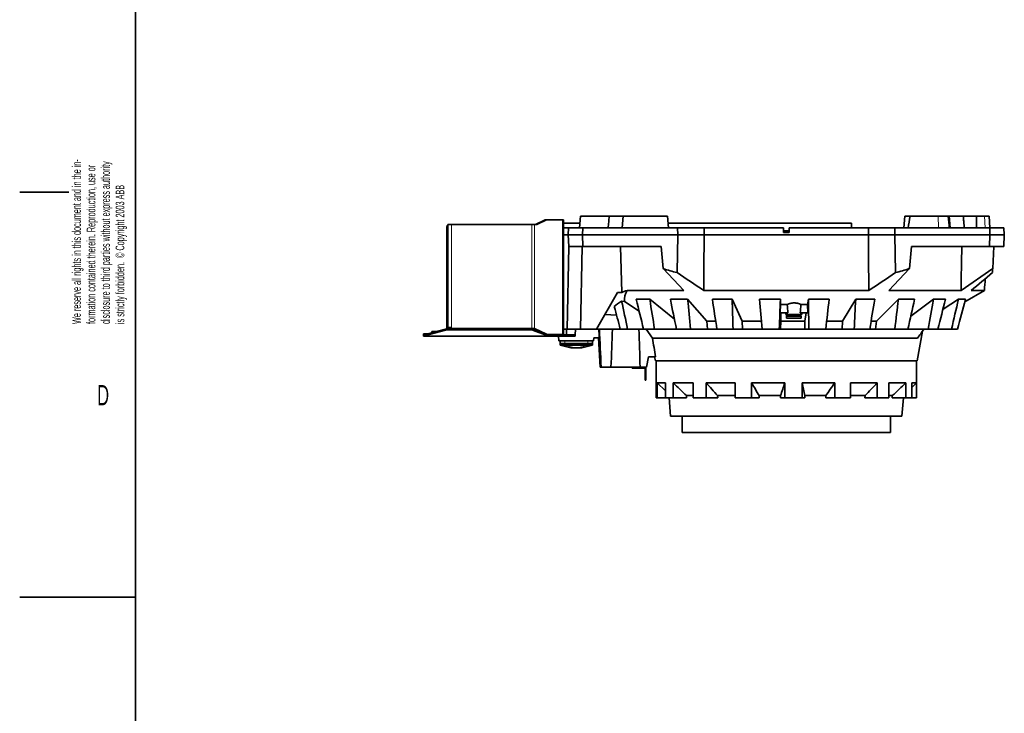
# Model space of a CAD drawing. Header units: millimetres. Extents: x 0 to 5960, y 0 to 4200.
# Tile 2 of 12: x 0 to 1702, y 1199 to 2398. Entities that reach past the tile are written whole.
import ezdxf

# ---------------------------------------------------------------- set-up
doc = ezdxf.new("R2010")
doc.units = ezdxf.units.MM
doc.header["$LTSCALE"] = 10
doc.styles.add('SLDTEXTSTYLE0', font='TXT', dxfattribs={"width": 0.605})

# ---------------------------------------------------------------- blocks, each defined once
blk = doc.blocks.new('SW_NOTE_0')
at = {"color": 0, "linetype": 'Continuous', "lineweight": 0, "char_height": 15, "attachment_point": 1, "rotation": 90, "style": 'SLDTEXTSTYLE0'}
for s, insert in [('disclosure to third parties without express authority', (30.7, 0)), ('We reserve all rights in this document and in the in-', (-19.3, 0)), ('formation contained therein. Reproduction, use or', (5.7, 0)), ('is strictly forbidden.  © Copyright 2003 ABB', (55.7, 0))]:
    blk.add_mtext(s, dxfattribs=dict(at, insert=insert))

msp = doc.modelspace()

# ---------------------------------------------------------------- linework, layer by layer
at = {"color": 7, "linetype": 'Continuous', "lineweight": 35}
for p, q in [((200, 100), (200, 4100)), ((85, 2100), (0, 2100)), ((740.348666, 2043.640735), (740.348666, 2044.176633)), ((740.348666, 2044.176633), (746.348666, 2044.176633)), ((740.360788, 2043.647705), (740.360788, 2040.396499)), ((746.348666, 2044.176633), (885.72855, 2044.176633)), ((885.72855, 2044.176633), (889.971191, 2044.176633)), ((889.971191, 2044.176633), (894.213832, 2044.176633)), ((908.518778, 2051.92005), (892.092511, 2044.176633)), ((910.640098, 2051.92005), (894.213832, 2044.176633)), ((909.636812, 2052.176633), (911.758132, 2052.176633)), ((938.589986, 2052.176633), (911.758132, 2052.176633)), ((938.589986, 2052.176633), (940.347345, 2052.176633)), ((940.347345, 2052.176633), (940.347345, 1854.176633)), ((940.347345, 2046.276633), (968.715988, 2046.276633)), ((969.757103, 2058.176633), (968.007329, 2038.176633)), ((969.757103, 2058.176633), (1019.177671, 2058.176633)), ((1019.175485, 2058.176633), (1018.922596, 2055.286095)), ((1019.175485, 2058.176633), (1043.593867, 2058.176633)), ((1043.593867, 2058.176633), (1041.844094, 2038.176633)), ((1043.593867, 2058.176633), (1120.094321, 2058.176633)), ((1121.844094, 2038.176633), (1120.094321, 2058.176633)), ((1121.135436, 2046.276633), (1438.348666, 2046.276633)), ((1438.348666, 2038.176633), (1438.348666, 2046.276633)), ((1530.60301, 2058.176633), (1528.853237, 2038.176633)), ((1530.60301, 2058.176633), (1539.63884, 2058.176633)), ((1588.074277, 2058.176633), (1539.63884, 2058.176633)), ((1605.298076, 2058.176633), (1588.074277, 2058.176633)), ((1605.298076, 2058.176633), (1607.103464, 2058.176633)), ((1608.853237, 2038.176633), (1607.103464, 2058.176633)), ((1607.103464, 2058.176633), (1631.521846, 2058.176633)), ((1631.51966, 2058.176633), (1654.30265, 2058.176633)), ((1631.774735, 2055.286095), (1631.521846, 2058.176633)), ((1668.215475, 2058.176633), (1654.30265, 2058.176633)), ((1676.248839, 2058.176633), (1668.215475, 2058.176633)), ((1677.296995, 2038.176633), (1676.248839, 2058.176633)), ((738.348666, 2040.176633), (738.348666, 1864.072472)), ((740.348666, 2040.176633), (740.348666, 1864.072472)), ((940.348666, 2038.176633), (940.348666, 2026.176633)), ((940.348666, 2038.176633), (948.977559, 2038.176633)), ((948.348666, 2026.176633), (940.348666, 2026.176633)), ((940.348666, 2026.176633), (940.348666, 1863.176633)), ((948.348666, 2026.176633), (948.977559, 2038.176633)), ((948.348666, 2026.176633), (973.348666, 2026.176633)), ((949.396821, 2006.176633), (948.348666, 2026.176633)), ((948.977559, 2038.176633), (973.609162, 2038.176633)), ((973.609162, 2038.176633), (973.348666, 2026.176633)), ((973.348666, 2026.176633), (1137.613247, 2026.176633)), ((973.348666, 2026.176633), (973.782826, 2006.176633)), ((1137.403956, 2038.176633), (973.609162, 2038.176633)), ((1136.47276, 1960.785404), (1137.613247, 2026.176633)), ((1183.264879, 2038.176633), (1137.403956, 2038.176633)), ((1137.613247, 2026.176633), (1137.403956, 2038.176633)), ((1137.613247, 2026.176633), (1183.348717, 2026.176633)), ((1183.264879, 2038.176633), (1183.348717, 2026.176633)), ((1320.348666, 2038.176633), (1183.264879, 2038.176633)), ((1467.348614, 2026.176633), (1183.348717, 2026.176633)), ((1320.348666, 2038.176633), (1320.348666, 2030.176633)), ((1320.348666, 2033.176633), (1330.348666, 2033.176633)), ((1330.348666, 2030.176633), (1320.348666, 2030.176633)), ((1330.348666, 2030.176633), (1330.348666, 2038.176633)), ((1467.432452, 2038.176633), (1330.348666, 2038.176633)), ((1467.348614, 2026.176633), (1467.432452, 2038.176633)), ((1467.348614, 2026.176633), (1513.084084, 2026.176633)), ((1513.293375, 2038.176633), (1467.432452, 2038.176633)), ((1513.084084, 2026.176633), (1513.293375, 2038.176633)), ((1513.084084, 2026.176633), (1677.348666, 2026.176633)), ((1514.224571, 1960.785404), (1513.084084, 2026.176633)), ((1677.088169, 2038.176633), (1513.293375, 2038.176633)), ((1676.914505, 2006.176633), (1677.348666, 2026.176633)), ((1677.348666, 2026.176633), (1677.088169, 2038.176633)), ((1677.088169, 2038.176633), (1701.719772, 2038.176633)), ((1677.348666, 2026.176633), (1702.348666, 2026.176633)), ((1702.348666, 2026.176633), (1701.30051, 2006.176633)), ((1701.719772, 2038.176633), (1702.348666, 2026.176633)), ((949.452911, 2006.176633), (946.348666, 1863.176633)), ((973.782826, 2006.176633), (949.396821, 2006.176633)), ((972.44056, 2006.176633), (969.336314, 1863.176633)), ((973.782826, 2006.176633), (1108.97436, 2006.176633)), ((1040.871989, 1926.498367), (1038.736904, 2006.176633)), ((1112.550928, 1967.741892), (1108.97436, 2006.176633)), ((1538.146403, 1967.741892), (1541.722971, 2006.176633)), ((1541.722971, 2006.176633), (1676.914505, 2006.176633)), ((1701.30051, 2006.176633), (1676.914505, 2006.176633)), ((1682.286231, 1967.741892), (1684.30051, 2006.176633)), ((1148.061849, 1930.086304), (1112.550928, 1967.741892)), ((1538.146403, 1967.741892), (1502.635482, 1930.086304)), ((1627.51444, 1930.086304), (1682.286231, 1967.741892)), ((1033.82332, 1926.498367), (997.2645, 1863.176633)), ((1040.871989, 1926.498367), (1033.82332, 1926.498367)), ((1148.061849, 1930.086304), (1050.042844, 1930.086304)), ((1468.010121, 1930.086304), (1182.68721, 1930.086304)), ((1627.51444, 1930.086304), (1502.635482, 1930.086304)), ((1634.181765, 1910.284138), (1667.973993, 1930.086304)), ((1667.973993, 1930.086304), (1645.321289, 1930.086304)), ((1045.827579, 1910.940853), (1040.682516, 1911.730466)), ((1070.97615, 1894.266404), (1045.827579, 1910.940853)), ((1089.398859, 1914.782152), (1065.953156, 1914.782152)), ((1132.049553, 1880.278164), (1089.398859, 1914.782152)), ((1154.84285, 1914.782152), (1124.964248, 1914.782152)), ((1187.892369, 1877.216454), (1154.84285, 1914.782152)), ((1231.906532, 1914.782152), (1197.631208, 1914.782152)), ((1249.317997, 1877.216454), (1231.906532, 1914.782152)), ((1315.33814, 1914.782152), (1279.001901, 1914.782152)), ((1315.482499, 1905.539467), (1315.33814, 1914.782152)), ((1363.531049, 1914.782152), (1361.991686, 1905.539467)), ((1399.451949, 1914.782152), (1363.531049, 1914.782152)), ((1445.458131, 1914.782152), (1422.647118, 1877.216454)), ((1478.515742, 1914.782152), (1445.458131, 1914.782152)), ((1519.199952, 1914.782152), (1481.389395, 1877.216454)), ((1547.141452, 1914.782152), (1519.199952, 1914.782152)), ((1579.731127, 1914.782152), (1540.71627, 1885.605923)), ((1600.65235, 1914.782152), (1579.731127, 1914.782152)), ((1622.926559, 1914.782152), (1596.36738, 1897.938226)), ((1635.401756, 1914.782152), (1622.926559, 1914.782152)), ((1314.829607, 1891.176633), (1315.482499, 1905.539467)), ((1328.075705, 1891.176633), (1314.829607, 1891.176633)), ((1315.482499, 1905.539467), (1327.083752, 1905.539467)), ((1315.924988, 1877.216454), (1315.706862, 1891.176633)), ((1323.819685, 1891.176633), (1324.348666, 1888.176633)), ((1362.419351, 1891.176633), (1349.485564, 1891.176633)), ((1350.697089, 1905.539467), (1361.991686, 1905.539467)), ((1352.348666, 1888.176633), (1352.877646, 1891.176633)), ((1359.59945, 1891.176633), (1357.274113, 1877.216454)), ((1361.991686, 1905.539467), (1362.419351, 1891.176633)), ((1031.955026, 1887.369365), (1011.991722, 1888.684931)), ((1203.274055, 1877.216454), (1187.892369, 1877.216454)), ((1187.892369, 1877.216454), (1189.276964, 1863.176633)), ((1282.280208, 1877.216454), (1249.317997, 1877.216454)), ((1249.317997, 1877.216454), (1249.730564, 1863.176633)), ((1315.924988, 1877.216454), (1315.337413, 1863.176633)), ((1357.274113, 1877.216454), (1315.924988, 1877.216454)), ((1324.348666, 1888.176633), (1352.348666, 1888.176633)), ((1325.848666, 1885.376633), (1325.848666, 1882.176633)), ((1338.348666, 1882.176633), (1325.848666, 1882.176633)), ((1338.348666, 1885.676633), (1326.148666, 1885.676633)), ((1350.548666, 1885.676633), (1338.348666, 1885.676633)), ((1350.848666, 1882.176633), (1338.348666, 1882.176633)), ((1350.848666, 1882.176633), (1350.848666, 1885.376633)), ((1357.274113, 1877.216454), (1357.529403, 1863.176633)), ((1422.647118, 1877.216454), (1395.359531, 1877.216454)), ((1422.647118, 1877.216454), (1421.904063, 1863.176633)), ((1481.389395, 1877.216454), (1472.1868, 1877.216454)), ((1481.389395, 1877.216454), (1479.698632, 1863.176633)), ((735.916638, 1863.099703), (707.748687, 1855.659521)), ((735.916638, 1861.287087), (707.748687, 1853.846905)), ((712.823666, 1859.256633), (712.823666, 1857.000008)), ((712.823666, 1859.256633), (721.367075, 1859.256633)), ((738.348666, 1863.564554), (738.348666, 1864.072472)), ((745.348666, 1866.176633), (740.348666, 1866.176633)), ((740.348666, 1864.072472), (740.348666, 1863.72614)), ((881.906916, 1863.74209), (741.216628, 1863.74209)), ((881.906916, 1861.929474), (741.216628, 1861.929474)), ((743.348666, 1863.74209), (743.348666, 1866.176633)), ((747.348666, 1864.176633), (885.72855, 1864.176633)), ((889.971191, 1864.176633), (885.72855, 1864.176633)), ((887.84987, 1864.176633), (901.805096, 1857.598077)), ((912.85944, 1853.364017), (888.622345, 1862.647363)), ((912.85944, 1851.551402), (888.622345, 1860.834748)), ((889.971191, 1864.176633), (910.640098, 1854.433217)), ((940.348666, 1863.176633), (946.348666, 1863.176633)), ((945.348666, 1853.176633), (945.348666, 1863.176633)), ((969.336314, 1863.176633), (946.348666, 1863.176633)), ((961.223552, 1863.176633), (960.348666, 1853.176633)), ((969.336314, 1863.176633), (997.2645, 1863.176633)), ((997.2645, 1863.176633), (1038.431109, 1863.176633)), ((1038.431109, 1863.176633), (1051.002498, 1863.176633)), ((1051.002498, 1863.176633), (1078.588045, 1863.176633)), ((1078.588045, 1863.176633), (1097.708688, 1863.176633)), ((1094.067015, 1847.419709), (1083.216935, 1863.176633)), ((1097.708688, 1863.176633), (1135.561309, 1863.176633)), ((1135.561309, 1863.176633), (1159.928166, 1863.176633)), ((1159.928166, 1863.176633), (1189.276964, 1863.176633)), ((1189.276964, 1863.176633), (1205.468267, 1863.176633)), ((1205.468267, 1863.176633), (1233.420777, 1863.176633)), ((1233.420777, 1863.176633), (1249.730564, 1863.176633)), ((1249.730564, 1863.176633), (1283.544877, 1863.176633)), ((1283.544877, 1863.176633), (1313.178123, 1863.176633)), ((1313.178123, 1863.176633), (1315.337413, 1863.176633)), ((1315.337413, 1863.176633), (1357.529403, 1863.176633)), ((1357.529403, 1863.176633), (1364.470346, 1863.176633)), ((1364.470346, 1863.176633), (1393.76487, 1863.176633)), ((1393.805521, 1863.176633), (1421.904063, 1863.176633)), ((1421.904063, 1863.176633), (1442.729737, 1863.176633)), ((1442.729737, 1863.176633), (1469.689167, 1863.176633)), ((1469.784455, 1863.176633), (1479.698632, 1863.176633)), ((1479.698632, 1863.176633), (1512.989802, 1863.176633)), ((1512.989802, 1863.176633), (1535.776897, 1863.176633)), ((1535.776897, 1863.176633), (1570.462433, 1863.176633)), ((1551.650682, 1808.176633), (1560.679891, 1859.383824)), ((1570.462433, 1863.176633), (1587.52429, 1863.176633)), ((1587.52429, 1863.176633), (1611.230967, 1863.176633)), ((1611.230967, 1863.176633), (1621.404848, 1863.176633)), ((698.348666, 1853.176633), (698.348666, 1855.176633)), ((698.348666, 1855.176633), (706.108925, 1855.176633)), ((698.348666, 1851.176633), (698.348666, 1853.176633)), ((698.348666, 1853.176633), (701.156662, 1853.176633)), ((701.156662, 1851.176633), (698.348666, 1851.176633)), ((701.156662, 1853.176633), (701.156662, 1851.176633)), ((913.348666, 1851.176633), (701.156662, 1851.176633)), ((702.005553, 1851.551402), (702.005553, 1853.364017)), ((911.758132, 1854.176633), (910.737851, 1854.176633)), ((911.758132, 1854.176633), (938.589986, 1854.176633)), ((912.85944, 1853.364017), (912.85944, 1851.551402)), ((913.348666, 1851.176633), (913.348666, 1853.176633)), ((947.419733, 1853.176633), (913.348666, 1853.176633)), ((947.419733, 1851.176633), (913.348666, 1851.176633)), ((931.789251, 1851.176633), (932.348666, 1843.176633)), ((932.348666, 1843.176633), (992.348666, 1843.176633)), ((934.338666, 1838.176633), (934.338666, 1843.176633)), ((937.347345, 1853.176633), (937.347345, 1854.176633)), ((940.347345, 1854.176633), (938.589986, 1854.176633)), ((940.347345, 1853.176633), (940.347345, 1854.176633)), ((947.419733, 1853.176633), (950.348666, 1853.176633)), ((950.348666, 1851.176633), (947.419733, 1851.176633)), ((950.348666, 1853.176633), (950.348666, 1851.176633)), ((950.348666, 1853.176633), (953.277598, 1853.176633)), ((953.277598, 1851.176633), (950.348666, 1851.176633)), ((957.419733, 1853.176633), (953.277598, 1853.176633)), ((957.419733, 1851.176633), (953.277598, 1851.176633)), ((957.419733, 1853.176633), (960.348666, 1853.176633)), ((960.348666, 1851.176633), (957.419733, 1851.176633)), ((960.348666, 1853.176633), (960.348666, 1851.176633)), ((990.358666, 1843.176633), (990.358666, 1838.176633)), ((992.6983, 1848.176633), (992.348666, 1843.176633)), ((1002.097487, 1848.176633), (992.6983, 1848.176633)), ((1000.675869, 1848.176633), (1003.348666, 1797.176633)), ((1552.278763, 1847.419709), (1094.067015, 1847.419709)), ((942.338666, 1838.176633), (934.338666, 1838.176633)), ((934.348666, 1835.676633), (934.348666, 1838.176633)), ((934.348666, 1835.676633), (952.848666, 1830.676633)), ((942.348666, 1835.676633), (934.348666, 1835.676633)), ((982.358666, 1838.176633), (942.338666, 1838.176633)), ((982.348666, 1835.676633), (942.348666, 1835.676633)), ((953.101302, 1830.676633), (952.848666, 1830.676633)), ((960.17237, 1830.676633), (953.101302, 1830.676633)), ((964.524961, 1830.676633), (960.17237, 1830.676633)), ((971.596029, 1830.676633), (964.524961, 1830.676633)), ((971.848664, 1830.676633), (971.596029, 1830.676633)), ((971.848666, 1830.676633), (990.348666, 1835.676633)), ((990.348666, 1835.676633), (982.348666, 1835.676633)), ((990.358666, 1838.176633), (982.358666, 1838.176633)), ((990.348666, 1835.676633), (990.348666, 1838.176633)), ((1083.859531, 1797.176633), (1087.12412, 1815.176633)), ((1087.12412, 1815.176633), (1099.501565, 1815.176633)), ((1097.812361, 1815.176633), (1099.046649, 1808.176633)), ((1551.650682, 1808.176633), (1099.046649, 1808.176633)), ((1100.348666, 1808.176633), (1100.348666, 1744.176633)), ((1550.348666, 1744.176633), (1550.348666, 1808.176633)), ((1005.421784, 1797.176633), (1003.348666, 1797.176633)), ((1022.316131, 1797.176633), (1005.421784, 1797.176633)), ((1072.574521, 1797.176633), (1022.316131, 1797.176633)), ((1058.848666, 1795.676633), (1058.848666, 1797.176633)), ((1062.848666, 1795.676633), (1058.848666, 1795.676633)), ((1062.848666, 1797.176633), (1062.848666, 1795.676633)), ((1062.848666, 1795.676633), (1079.348666, 1795.676633)), ((1083.859531, 1797.176633), (1072.574521, 1797.176633)), ((1081.348666, 1793.676633), (1081.348666, 1777.676633)), ((1082.848666, 1793.676633), (1082.848666, 1777.676633)), ((1081.348666, 1777.676633), (1082.848666, 1777.676633)), ((1081.348666, 1775.176633), (1081.348666, 1777.676633)), ((1082.848666, 1775.176633), (1081.348666, 1775.176633)), ((1082.848666, 1777.676633), (1082.848666, 1775.176633)), ((1102.034117, 1770.359173), (1116.544944, 1770.359173)), ((1102.034117, 1770.359173), (1102.034117, 1744.176633)), ((1102.034117, 1770.359173), (1116.544944, 1756.417331)), ((1116.544944, 1770.359173), (1116.544944, 1744.176633)), ((1129.552284, 1770.359173), (1164.516194, 1770.359173)), ((1129.552284, 1770.359173), (1129.552284, 1744.176633)), ((1164.516194, 1770.359173), (1164.516194, 1744.176633)), ((1186.878674, 1770.359173), (1236.972729, 1770.359173)), ((1186.878674, 1770.359173), (1186.878674, 1744.176633)), ((1236.972729, 1770.359173), (1236.972729, 1744.176633)), ((1265.285865, 1770.359173), (1322.8837, 1770.359173)), ((1265.285865, 1770.359173), (1265.285865, 1744.176633)), ((1322.8837, 1770.359173), (1322.8837, 1744.176633)), ((1352.837074, 1770.359173), (1409.169939, 1770.359173)), ((1352.837074, 1770.359173), (1352.837074, 1744.176633)), ((1409.169939, 1770.359173), (1409.169939, 1744.176633)), ((1436.203421, 1770.359173), (1482.69515, 1770.359173)), ((1436.203421, 1770.359173), (1436.203421, 1744.176633)), ((1482.69515, 1770.359173), (1482.69515, 1744.176633)), ((1502.693137, 1770.359173), (1532.265784, 1770.359173)), ((1502.693137, 1770.359173), (1502.693137, 1744.176633)), ((1532.265784, 1770.359173), (1532.265784, 1744.176633)), ((1542.183764, 1770.359173), (1550.335163, 1770.359173)), ((1542.183764, 1770.359173), (1542.183764, 1744.176633)), ((1542.183764, 1762.28957), (1550.335163, 1770.359173)), ((1550.335163, 1770.359173), (1550.335163, 1744.176633)), ((1100.348666, 1744.176633), (1102.034117, 1744.176633)), ((1102.034117, 1744.176633), (1116.544944, 1744.176633)), ((1116.544944, 1744.176633), (1129.552284, 1744.176633)), ((1122.848666, 1744.176633), (1125.348666, 1712.676633)), ((1129.552284, 1744.176633), (1153.063409, 1744.176633)), ((1152.729292, 1748.176633), (1153.063409, 1744.176633)), ((1152.729292, 1748.176633), (1164.516194, 1748.176633)), ((1164.516194, 1744.176633), (1186.878674, 1744.176633)), ((1186.878674, 1744.176633), (1206.900899, 1744.176633)), ((1206.616363, 1748.176633), (1236.972729, 1748.176633)), ((1206.616363, 1748.176633), (1206.900899, 1744.176633)), ((1236.972729, 1744.176633), (1265.285865, 1744.176633)), ((1265.285865, 1744.176633), (1278.770988, 1744.176633)), ((1278.579351, 1748.176633), (1315.51876, 1748.176633)), ((1278.579351, 1748.176633), (1278.770988, 1744.176633)), ((1315.412588, 1744.176633), (1315.51876, 1748.176633)), ((1315.412588, 1744.176633), (1322.8837, 1744.176633)), ((1322.8837, 1744.176633), (1352.837074, 1744.176633)), ((1352.837074, 1744.176633), (1357.732107, 1744.176633)), ((1357.662543, 1748.176633), (1393.790686, 1748.176633)), ((1357.662543, 1748.176633), (1357.732107, 1744.176633)), ((1393.56898, 1744.176633), (1393.790686, 1748.176633)), ((1393.56898, 1744.176633), (1409.169939, 1744.176633)), ((1409.169939, 1744.176633), (1436.203421, 1744.176633)), ((1436.203421, 1748.176633), (1461.642934, 1748.176633)), ((1461.339448, 1744.176633), (1461.642934, 1748.176633)), ((1461.339448, 1744.176633), (1482.69515, 1744.176633)), ((1482.69515, 1744.176633), (1502.693137, 1744.176633)), ((1502.693137, 1748.176633), (1508.745616, 1748.176633)), ((1508.406552, 1744.176633), (1508.745616, 1748.176633)), ((1508.406552, 1744.176633), (1532.265784, 1744.176633)), ((1525.348666, 1712.676633), (1527.848666, 1744.176633)), ((1532.265784, 1744.176633), (1542.183764, 1744.176633)), ((1542.183764, 1744.176633), (1550.335163, 1744.176633)), ((1550.335163, 1744.176633), (1550.348666, 1744.176633)), ((1125.348666, 1712.676633), (1135.024253, 1712.676633)), ((1135.024253, 1712.676633), (1525.348666, 1712.676633)), ((1145.348666, 1712.676633), (1145.348666, 1684.676633)), ((1505.348666, 1684.676633), (1505.348666, 1712.676633)), ((1145.348666, 1684.676633), (1154.056694, 1684.676633)), ((1154.056694, 1684.676633), (1505.348666, 1684.676633)), ((0, 1400), (200, 1400))]:
    msp.add_line(p, q, dxfattribs=at)
at = {"color": 8, "linetype": 'Continuous', "lineweight": 18}
for p, q in [((746.348666, 2044.176633), (746.348666, 1865.176633)), ((885.72855, 2044.176633), (885.72855, 1864.176633)), ((889.971191, 2044.176633), (889.971191, 1864.176633)), ((910.640098, 2051.92005), (908.518778, 2051.92005)), ((938.589986, 2052.176633), (938.589986, 1854.176633)), ((1588.074277, 2058.176633), (1588.711795, 2038.176633)), ((1668.215475, 2058.176633), (1669.047461, 2038.176633)), ((740.348666, 2040.176633), (738.348666, 2040.176633)), ((1338.348666, 1885.376633), (1325.848666, 1885.376633)), ((1350.848666, 1885.376633), (1338.348666, 1885.376633)), ((707.748687, 1855.659521), (707.748687, 1853.846905)), ((735.916638, 1861.287087), (735.916638, 1863.099703)), ((738.348666, 1864.072472), (740.348666, 1864.072472)), ((741.216628, 1863.74209), (741.216628, 1861.929474)), ((746.348666, 1863.74209), (746.348666, 1865.176633)), ((881.906916, 1861.929474), (881.906916, 1863.74209)), ((885.72855, 1863.4213), (885.72855, 1864.176633)), ((887.84987, 1862.914801), (887.84987, 1864.176633)), ((888.622345, 1862.647363), (888.622345, 1860.834748)), ((702.005553, 1851.551402), (912.85944, 1851.551402)), ((910.067959, 1854.433217), (910.640098, 1854.433217)), ((936.468666, 1853.176633), (936.468666, 1854.176633)), ((942.338666, 1843.176633), (942.338666, 1838.176633)), ((947.419733, 1851.176633), (947.419733, 1853.176633)), ((953.277598, 1853.176633), (953.277598, 1851.176633)), ((957.419733, 1851.176633), (957.419733, 1853.176633)), ((982.358666, 1838.176633), (982.358666, 1843.176633)), ((934.348666, 1835.676633), (953.101302, 1830.676633)), ((942.348666, 1835.676633), (942.348666, 1838.176633)), ((942.348666, 1835.676633), (960.17237, 1830.676633)), ((982.348666, 1835.676633), (964.524961, 1830.676633)), ((990.348666, 1835.676633), (971.596029, 1830.676633)), ((982.348666, 1835.676633), (982.348666, 1838.176633))]:
    msp.add_line(p, q, dxfattribs=at)
at = {"color": 7, "linetype": 'Continuous', "lineweight": 35}
for centre, radius, start, end in [((742.348666, 2040.176633), 4, 119.799705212, 180), ((909.648266, 2049.562579), 2.614079, 90.251046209, 115.599544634), ((911.769586, 2049.562579), 2.614079, 90.251046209, 115.599544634), ((742.348666, 2040.176633), 2, 173.688542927, 180), ((1327.598666, 1886.976633), 1.75, 136.708192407, 227.975372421), ((1326.148666, 1885.376633), 0.3, 90, 180), ((1349.098666, 1886.976633), 1.75, 312.024627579, 43.291807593), ((1350.548666, 1885.376633), 0.3, 0, 90), ((713.129331, 1833.865512), 22.448388, 103.868219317, 119.704494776), ((741.082172, 1842.666535), 21.075983, 89.63447519, 104.187211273), ((741.082172, 1840.85392), 21.075983, 89.63447519, 104.187211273), ((747.348666, 1865.176633), 1, 180, 270), ((882.203079, 1844.414114), 19.330244, 70.604680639, 90.877876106), ((882.203079, 1842.601499), 19.330244, 70.604680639, 90.877876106), ((713.129331, 1832.052897), 22.448388, 103.868219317, 119.704494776), ((911.769586, 1856.790687), 2.614079, 244.400455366, 269.748953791), ((1079.348666, 1793.676633), 3.5, 0, 90), ((1079.348666, 1793.676633), 2, 0, 90)]:
    msp.add_arc(centre, radius, start, end, dxfattribs=at)
for centre, major_axis, ratio, start_param, end_param in [((1398.239567, 5566.857051), (122.252125, 6182.856045), 0.0682328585, 4.0849045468, 4.0889201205), ((1325.348666, 1869.456047), (347.118527, 0), 0.2867777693, 2.4867070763, 2.5313998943), ((1325.348666, 1913.847144), (279.659481, 0), 0.3303721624, 2.9649105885, 3.1730540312), ((1325.348666, 1874.858851), (312.204616, 0), 0.2875955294, 2.718426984, 2.8320497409), ((1325.348666, 8797.243632), (0, 9851.127874), 0.0462945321, 2.3516493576, 2.3537952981)]:
    msp.add_ellipse(centre, major_axis=major_axis, ratio=ratio, start_param=start_param, end_param=end_param, dxfattribs=at)
for points, knots in [([(1018.927803, 2055.285639), (1018.720938, 2052.917933), (1018.223018, 2047.218891), (1017.763094, 2041.512351), (1017.494248, 2038.176633)], [0, 0, 0, 0, 0.4154568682, 1, 1, 1, 1]), ([(1631.769528, 2055.285639), (1631.976393, 2052.917933), (1632.474313, 2047.218891), (1632.934237, 2041.512351), (1633.203083, 2038.176633)], [0, 0, 0, 0, 0.4154568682, 1, 1, 1, 1]), ([(1350.697089, 1905.539467), (1350.030353, 1905.974031), (1349.279125, 1906.372349), (1348.010855, 1906.910264), (1347.561483, 1907.080321), (1346.636479, 1907.390289), (1346.158819, 1907.531285), (1345.172909, 1907.785204), (1344.664664, 1907.898131), (1343.61627, 1908.094844), (1343.07448, 1908.178836), (1341.963579, 1908.314573), (1341.400961, 1908.365623), (1340.546194, 1908.416815), (1340.25833, 1908.429665), (1339.685058, 1908.44659), (1339.398974, 1908.450727), (1337.971258, 1908.450284), (1336.837633, 1908.38307), (1335.431259, 1908.215527), (1335.150095, 1908.177702), (1334.596269, 1908.094639), (1334.322699, 1908.049309), (1333.511721, 1907.902248), (1332.984015, 1907.789478), (1331.953607, 1907.535361), (1331.450908, 1907.394013), (1330.470485, 1907.082624), (1330.001171, 1906.915261), (1329.101907, 1906.558821), (1328.671884, 1906.369711), (1327.849545, 1905.970383), (1327.456381, 1905.759651), (1327.083752, 1905.539467)], [0, 0, 0, 0, 0.125, 0.125, 0.1875, 0.1875, 0.25, 0.25, 0.3125, 0.3125, 0.375, 0.375, 0.4375, 0.4375, 0.46875, 0.46875, 0.5, 0.5, 0.625, 0.625, 0.65625, 0.65625, 0.6875, 0.6875, 0.75, 0.75, 0.8125, 0.8125, 0.875, 0.875, 0.9375, 0.9375, 1, 1, 1, 1]), ([(745.348666, 1866.176633), (745.479222, 1866.176633), (745.608202, 1866.151178), (745.850053, 1866.051681), (745.961346, 1865.977694), (746.14662, 1865.793355), (746.221569, 1865.681693), (746.321981, 1865.440647), (746.348666, 1865.309058), (746.348666, 1865.176633)], [0, 0, 0, 0, 0.25, 0.25, 0.5, 0.5, 0.75, 0.75, 1, 1, 1, 1])]:
    msp.add_open_spline(points, degree=3, knots=knots, dxfattribs=at)
for points in [[(1539.63884, 2058.176633), (1538.387334, 2051.506267), (1537.153302, 2044.839763), (1535.941273, 2038.176633)], [(1607.205751, 2038.176633), (1606.573036, 2044.843621), (1605.937377, 2051.510312), (1605.298076, 2058.176633)], [(1654.30265, 2058.176633), (1654.217342, 2051.510312), (1654.133821, 2044.843621), (1654.051546, 2038.176633)], [(1183.348717, 2026.176633), (1183.124473, 1994.146381), (1182.903934, 1962.116269), (1182.68721, 1930.086304)], [(1468.010121, 1930.086304), (1467.793397, 1962.116273), (1467.572858, 1994.146384), (1467.348614, 2026.176633)], [(1627.51444, 1930.086304), (1627.978509, 1955.449353), (1628.435928, 1980.812801), (1628.88692, 2006.176633)], [(1112.550928, 1967.741892), (1120.497664, 1965.329759), (1128.470579, 1963.007398), (1136.47276, 1960.785404)], [(1136.47276, 1960.785404), (1151.822423, 1950.429698), (1167.2183, 1940.176783), (1182.68721, 1930.086304)], [(1514.224571, 1960.785404), (1498.872136, 1950.427828), (1483.475786, 1940.174666), (1468.010121, 1930.086304)], [(1514.224571, 1960.785404), (1522.226752, 1963.007398), (1530.199667, 1965.329759), (1538.146403, 1967.741892)], [(1681.921656, 1960.785404), (1669.754786, 1950.429698), (1657.560052, 1940.176783), (1645.321289, 1930.086304)], [(1682.286231, 1967.741892), (1682.159816, 1965.329759), (1682.038106, 1963.007398), (1681.921656, 1960.785404)], [(1040.682516, 1911.730466), (1044.119842, 1895.545056), (1047.559724, 1879.360412), (1051.002498, 1863.176633)], [(1078.588045, 1863.176633), (1074.373648, 1880.377535), (1070.162136, 1897.579414), (1065.953156, 1914.782152)], [(1089.398859, 1914.782152), (1092.1663, 1897.579414), (1094.936131, 1880.377535), (1097.708688, 1863.176633)], [(1135.561309, 1863.176633), (1132.026843, 1880.377535), (1128.49458, 1897.579414), (1124.964248, 1914.782152)], [(1154.84285, 1914.782152), (1156.536121, 1897.579414), (1158.231144, 1880.377535), (1159.928166, 1863.176633)], [(1205.468267, 1863.176633), (1202.854601, 1880.377535), (1200.242303, 1897.579414), (1197.631208, 1914.782152)], [(1231.906532, 1914.782152), (1232.410238, 1897.579414), (1232.91494, 1880.377535), (1233.420777, 1863.176633)], [(1283.544877, 1863.176633), (1282.030127, 1880.377535), (1280.515819, 1897.579414), (1279.001901, 1914.782152)], [(1315.33814, 1914.782152), (1314.617955, 1897.579414), (1313.897941, 1880.377535), (1313.178123, 1863.176633)], [(1364.470346, 1863.176633), (1364.157739, 1880.377535), (1363.844619, 1897.579414), (1363.531049, 1914.782152)], [(1399.451949, 1914.782152), (1397.556953, 1897.579414), (1395.661291, 1880.377535), (1393.76487, 1863.176633)], [(1442.729737, 1863.176633), (1443.640577, 1880.377535), (1444.549984, 1897.579414), (1445.458131, 1914.782152)], [(1478.515742, 1914.782152), (1475.575075, 1897.579414), (1472.632951, 1880.377535), (1469.689167, 1863.176633)], [(1512.989802, 1863.176633), (1515.062017, 1880.377535), (1517.131975, 1897.579414), (1519.199952, 1914.782152)], [(1547.141452, 1914.782152), (1543.355516, 1897.579414), (1539.56743, 1880.377535), (1535.776897, 1863.176633)], [(1570.462433, 1863.176633), (1573.554806, 1880.377535), (1576.644251, 1897.579414), (1579.731127, 1914.782152)], [(1600.65235, 1914.782152), (1596.27915, 1897.579414), (1591.903255, 1880.377535), (1587.52429, 1863.176633)], [(1611.230967, 1863.176633), (1615.132757, 1880.377538), (1619.031149, 1897.579417), (1622.926559, 1914.782152)], [(1635.401756, 1914.782152), (1630.739319, 1897.579414), (1626.073825, 1880.377535), (1621.404848, 1863.176633)], [(1038.431109, 1863.176633), (1034.946279, 1876.187402), (1031.463379, 1889.198731), (1027.982227, 1902.210567)], [(1328.075705, 1891.176633), (1327.729275, 1895.963068), (1327.40009, 1900.750788), (1327.083752, 1905.539467)], [(1350.697089, 1905.539467), (1350.307545, 1900.750788), (1349.905167, 1895.963068), (1349.485564, 1891.176633)], [(1002.349614, 1863.176633), (1003.368811, 1841.17641), (1004.392821, 1819.176408), (1005.421784, 1797.176633)], [(1024.974849, 1863.176633), (1024.039634, 1841.178652), (1023.158269, 1819.178451), (1022.316131, 1797.176633)], [(1070.727299, 1863.176633), (1071.380181, 1841.177945), (1071.99258, 1819.177827), (1072.574521, 1797.176633)], [(1563.343178, 1863.176633), (1559.655917, 1857.92369), (1555.96782, 1852.671352), (1552.278763, 1847.419709)], [(702.005553, 1853.364017), (701.722449, 1853.241022), (701.439766, 1853.176633), (701.156662, 1853.176633)], [(702.005553, 1851.551402), (701.722589, 1851.305533), (701.439626, 1851.176633), (701.156662, 1851.176633)], [(913.348666, 1853.176633), (913.185478, 1853.176633), (913.022627, 1853.240998), (912.85944, 1853.364017)], [(913.348666, 1851.176633), (913.18559, 1851.176633), (913.022515, 1851.305533), (912.85944, 1851.551402)], [(1094.067015, 1847.419709), (1095.876664, 1836.671688), (1097.688135, 1825.923988), (1099.501565, 1815.176633)], [(1129.552284, 1770.359173), (1137.254678, 1762.939807), (1144.977636, 1755.542693), (1152.729292, 1748.176633)], [(1186.878674, 1770.359173), (1193.438082, 1762.939807), (1200.015003, 1755.542693), (1206.616363, 1748.176633)], [(1265.285865, 1770.359173), (1269.703677, 1762.939807), (1274.133284, 1755.542693), (1278.579351, 1748.176633)], [(1315.51876, 1748.176633), (1317.981998, 1755.542693), (1320.436116, 1762.939807), (1322.8837, 1770.359173)], [(1352.837074, 1770.359173), (1354.440718, 1762.939807), (1356.048643, 1755.542693), (1357.662543, 1748.176633)], [(1393.790686, 1748.176633), (1398.934347, 1755.542693), (1404.058966, 1762.939807), (1409.169939, 1770.359173)], [(1461.642934, 1748.176633), (1468.683943, 1755.542693), (1475.698886, 1762.939807), (1482.69515, 1770.359173)], [(1508.745616, 1748.176633), (1516.612043, 1755.542693), (1524.449348, 1762.939807), (1532.265784, 1770.359173)]]:
    msp.add_open_spline(points, degree=3, dxfattribs=at)

# ---------------------------------------------------------------- block references
at = {"color": 7, "linetype": 'Continuous', "lineweight": 0}
msp.add_blockref('SW_NOTE_0', (110.188609, 1872.018061), dxfattribs=at)

# ---------------------------------------------------------------- texts
at = {"color": 7, "linetype": 'Continuous', "lineweight": 0, "insert": (134.051431, 1766.489063), "char_height": 35, "attachment_point": 1, "style": 'SLDTEXTSTYLE0'}
msp.add_mtext('D', dxfattribs=at)

doc.saveas('drawing.dxf')
